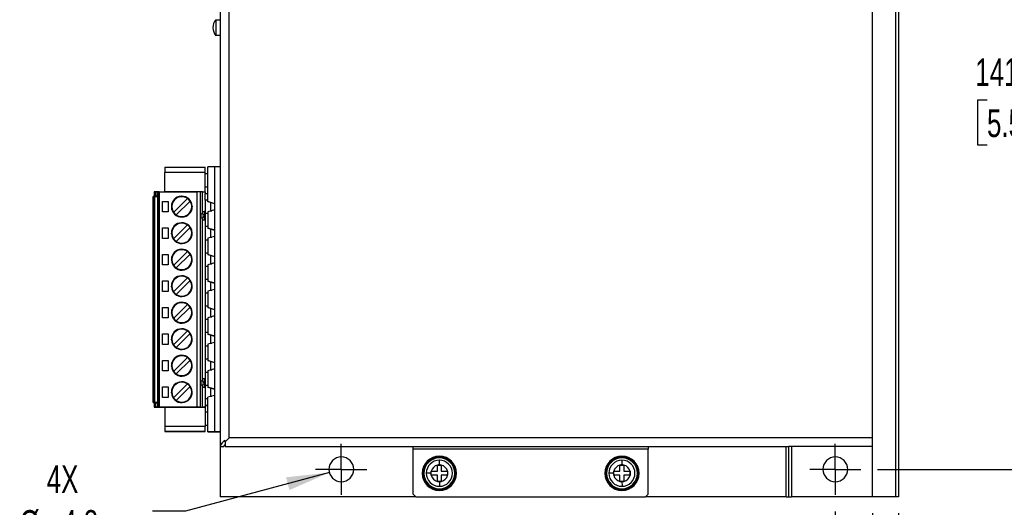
# Model space of a CAD drawing. Header units: millimetres. Extents: x 0 to 699, y 0 to 540.
# Tile 17 of 32: x 405 to 594, y 100 to 193. Entities that reach past the tile are written whole.
import ezdxf

# ---------------------------------------------------------------- set-up
doc = ezdxf.new("R2010")
doc.units = ezdxf.units.MM
doc.header["$LTSCALE"] = 2.5
doc.linetypes.add('CENTERX2', pattern=[20.32, 12.7, -2.54, 2.54, -2.54])
doc.layers.add('CENTER', color=40, linetype='CENTERX2')
doc.layers.add('DIMENSIONS', color=140, linetype='Continuous', lineweight=25)
doc.styles.add('SLDTEXTSTYLE0', font='TXT', dxfattribs={"width": 0.7})
doc.dimstyles.new('SLDDIMSTYLE1', dxfattribs={"dimtxt": 5.39502, "dimasz": 8.255, "dimexe": 0, "dimexo": 0.0625, "dimgap": 1.348755, "dimtad": 0, "dimtih": 1, "dimtoh": 1, "dimrnd": 1e-09, "dimzin": 4, "dimdsep": 46, "dimtxsty": 'SLDTEXTSTYLE0', "dimsah": 1, "dimcen": 0.09, "dimadec": 0, "dimazin": 1, "dimtfac": 1, "dimtmove": 0, "dimatfit": 0, "dimfxl": 0, "dimfrac": 2, "dimtolj": 1, "dimtzin": 12, "dimarcsym": 0})
doc.dimstyles.new('SLDDIMSTYLE3', dxfattribs={"dimtxt": 5.39502, "dimasz": 8.255, "dimexe": 0, "dimexo": 0.0625, "dimgap": 1.348755, "dimtad": 0, "dimtih": 1, "dimtoh": 1, "dimrnd": 1e-09, "dimzin": 12, "dimdsep": 46, "dimtxsty": 'SLDTEXTSTYLE0', "dimsah": 1, "dimcen": 0.09, "dimadec": 0, "dimazin": 3, "dimtfac": 1, "dimtmove": 0, "dimatfit": 0, "dimfxl": 0, "dimfrac": 2, "dimtolj": 1, "dimtzin": 12, "dimarcsym": 0})
doc.dimstyles.new('SLDDIMSTYLE4', dxfattribs={"dimtxt": 5.39502, "dimasz": 8.255, "dimexe": 0, "dimexo": 0.0625, "dimgap": 1.348755, "dimtad": 0, "dimtih": 1, "dimtoh": 1, "dimrnd": 1e-09, "dimzin": 12, "dimdsep": 46, "dimtxsty": 'SLDTEXTSTYLE0', "dimsah": 1, "dimcen": 0.09, "dimadec": 0, "dimazin": 3, "dimtfac": 1, "dimtofl": 0, "dimtmove": 0, "dimatfit": 3, "dimfxl": 0, "dimfrac": 2, "dimtolj": 1, "dimtzin": 12, "dimarcsym": 0})
doc.dimstyles.new('SLDDIMSTYLE5', dxfattribs={"dimtxt": 5.39502, "dimasz": 8.255, "dimexe": 0, "dimexo": 0.0625, "dimgap": 1.348755, "dimtad": 0, "dimtih": 1, "dimtoh": 1, "dimrnd": 1e-09, "dimzin": 12, "dimdsep": 46, "dimtxsty": 'SLDTEXTSTYLE0', "dimsah": 1, "dimcen": 0, "dimadec": 0, "dimazin": 3, "dimtfac": 1, "dimtofl": 0, "dimtmove": 0, "dimatfit": 3, "dimfxl": 0, "dimfrac": 2, "dimtolj": 1, "dimtzin": 12, "dimarcsym": 0})

# ---------------------------------------------------------------- blocks, each defined once
blk = doc.blocks.new('_D_9')
at = {"layer": 'DIMENSIONS'}
for p, q in [((561.37, 98.84), (561.37, 97.28)), ((573.47, 98.51), (573.47, 75.04)), ((561.37, 93.47), (561.37, 75.04)), ((521.43, 82.97), (519.62, 82.97)), ((519.62, 82.97), (519.62, 74.4)), ((537.46, 82.97), (539.27, 82.97)), ((539.27, 82.97), (539.27, 74.4)), ((561.37, 82.97), (544.77, 82.97)), ((573.47, 82.97), (589.34, 82.97)), ((519.62, 74.4), (521.43, 74.4)), ((539.27, 74.4), (537.46, 74.4))]:
    blk.add_line(p, q, dxfattribs=at)
for points in [[(561.37, 82.97), (553.11, 84.24), (553.11, 81.7)], [(573.47, 82.97), (581.72, 81.7), (581.72, 84.24)]]:
    blk.add_solid(points, dxfattribs=at)
at = {"layer": 'DIMENSIONS', "char_height": 5.292, "attachment_point": 1, "style": 'SLDTEXTSTYLE0'}
for s, insert in [('12.1', (521.43, 91)), ('0.48', (521.43, 81.22))]:
    blk.add_mtext(s, dxfattribs=dict(at, insert=insert))
blk = doc.blocks.new('_D_10')
at = {"layer": 'DIMENSIONS'}
for p, q in [((569.46, 248.43), (606.41, 248.43)), ((598.47, 248.43), (598.47, 187.47)), ((590.45, 177.68), (588.64, 177.68)), ((588.64, 177.68), (588.64, 169.11)), ((606.49, 177.68), (608.3, 177.68)), ((608.3, 177.68), (608.3, 169.11)), ((588.64, 169.11), (590.45, 169.11)), ((608.3, 169.11), (606.49, 169.11)), ((598.47, 106.93), (598.47, 167.9)), ((569.46, 106.93), (606.41, 106.93))]:
    blk.add_line(p, q, dxfattribs=at)
for points in [[(598.47, 248.43), (597.2, 240.18), (599.74, 240.18)], [(598.47, 106.93), (599.74, 115.19), (597.2, 115.19)]]:
    blk.add_solid(points, dxfattribs=at)
at = {"layer": 'DIMENSIONS', "char_height": 5.292, "attachment_point": 1, "style": 'SLDTEXTSTYLE0'}
for s, insert in [('141.5', (588.21, 185.71)), ('5.57', (590.45, 175.93))]:
    blk.add_mtext(s, dxfattribs=dict(at, insert=insert))
blk = doc.blocks.new('_D_11')
at = {"layer": 'DIMENSIONS'}
for p, q in [((464.38, 106.32), (436.78, 98.93)), ((436.78, 98.93), (430.47, 98.93)), ((406.85, 91.09), (405.04, 91.09)), ((405.04, 91.09), (405.04, 82.52)), ((422.88, 91.09), (424.69, 91.09)), ((424.69, 91.09), (424.69, 82.52)), ((405.04, 82.52), (406.85, 82.52)), ((424.69, 82.52), (422.88, 82.52))]:
    blk.add_line(p, q, dxfattribs=at)
blk.add_solid([(464.38, 106.32), (456.07, 105.41), (456.73, 102.96)], dxfattribs=at)
at = {"layer": 'DIMENSIONS', "char_height": 5.292, "attachment_point": 1, "style": 'SLDTEXTSTYLE0'}
for s, insert in [('4X', (410.21, 107.69)), ('%%c', (405.02, 99.12)), ('4.8', (413.17, 99.12)), ('0.19', (406.85, 89.34))]:
    blk.add_mtext(s, dxfattribs=dict(at, insert=insert))
blk = doc.blocks.new('_D_12')
at = {"layer": 'DIMENSIONS'}
for p, q in [((568.47, 98.51), (568.47, 87.44)), ((573.47, 98.51), (573.47, 87.44)), ((568.47, 95.38), (552.59, 95.38)), ((573.47, 95.38), (587.38, 95.38)), ((594.69, 95.38), (592.88, 95.38)), ((592.88, 95.38), (592.88, 86.8)), ((610.72, 95.38), (612.54, 95.38)), ((612.54, 95.38), (612.54, 86.8)), ((592.88, 86.8), (594.69, 86.8)), ((612.54, 86.8), (610.72, 86.8))]:
    blk.add_line(p, q, dxfattribs=at)
for points in [[(568.47, 95.38), (560.21, 96.65), (560.21, 94.11)], [(573.47, 95.38), (581.72, 94.11), (581.72, 96.65)]]:
    blk.add_solid(points, dxfattribs=at)
at = {"layer": 'DIMENSIONS', "char_height": 5.292, "attachment_point": 1, "style": 'SLDTEXTSTYLE0'}
for s, insert in [('5.0', (596.94, 103.41)), ('0.20', (594.69, 93.62))]:
    blk.add_mtext(s, dxfattribs=dict(at, insert=insert))
blk = doc.blocks.new('SW_CENTERMARKSYMBOL_2')
at = {"layer": 'CENTER', "color": 0}
for p, q in [((0, 2.54), (0, 4.915)), ((0, 0), (0, 2.54)), ((-2.54, 0), (-4.915, 0)), ((0, 0), (-2.54, 0)), ((0, 0), (0, -2.54)), ((0, 0), (2.54, 0)), ((2.54, 0), (4.915, 0)), ((0, -2.54), (0, -4.915))]:
    blk.add_line(p, q, dxfattribs=at)
blk = doc.blocks.new('SW_CENTERMARKSYMBOL_3')
at = {"layer": 'CENTER', "color": 0}
for p, q in [((0, 2.54), (0, 4.915)), ((0, 0), (0, 2.54)), ((-2.54, 0), (-4.915, 0)), ((0, 0), (-2.54, 0)), ((0, 0), (0, -2.54)), ((0, 0), (2.54, 0)), ((2.54, 0), (4.915, 0)), ((0, -2.54), (0, -4.915))]:
    blk.add_line(p, q, dxfattribs=at)

msp = doc.modelspace()

# ---------------------------------------------------------------- linework, layer by layer
for p, q in [((568.47, 101.685), (568.47, 253.685)), ((572.97, 101.685), (572.97, 253.685)), ((573.47, 253.685), (573.47, 101.685)), ((443.47, 244.072), (443.47, 111.298)), ((445.17, 112.985), (445.17, 242.385)), ((568.47, 112.985), (568.47, 242.385)), ((442.637, 193.13), (442.637, 190.082)), ((442.637, 193.13), (443.47, 193.13)), ((443.47, 190.082), (442.637, 190.082)), ((443.47, 190.082), (443.47, 164.902)), ((432.862, 164.832), (440.562, 164.832)), ((432.862, 164.832), (432.862, 164.832)), ((432.862, 164.832), (432.862, 163.832)), ((440.562, 163.832), (440.562, 164.832)), ((440.562, 164.832), (440.562, 164.832)), ((441.07, 158.257), (441.07, 164.902)), ((442.444, 164.902), (441.07, 164.902)), ((442.444, 114.102), (442.444, 164.902)), ((443.47, 164.902), (442.444, 164.902)), ((432.862, 160.162), (432.862, 163.832)), ((440.562, 163.832), (432.862, 163.832)), ((440.562, 160.132), (440.562, 163.832)), ((441.07, 163.612), (440.562, 163.612)), ((440.562, 161.112), (441.07, 161.112)), ((430.592, 119.772), (430.592, 159.232)), ((430.592, 159.232), (430.592, 159.232)), ((430.792, 159.232), (430.592, 159.232)), ((430.792, 159.232), (430.792, 119.772)), ((430.857, 159.232), (430.792, 159.232)), ((430.822, 160.132), (430.822, 159.332)), ((431.022, 160.132), (430.822, 160.132)), ((431.522, 159.332), (430.822, 159.332)), ((430.822, 159.332), (430.822, 159.332)), ((430.822, 159.332), (431.019, 159.332)), ((430.857, 159.232), (430.857, 119.772)), ((430.857, 159.232), (431.522, 159.232)), ((431.019, 159.332), (431.022, 159.332)), ((431.022, 160.132), (431.022, 159.332)), ((431.092, 160.132), (431.022, 160.132)), ((431.022, 159.332), (431.092, 159.332)), ((431.092, 160.132), (431.092, 159.332)), ((431.522, 160.132), (431.092, 160.132)), ((431.092, 159.332), (431.522, 159.332)), ((431.295, 159.332), (431.292, 159.332)), ((431.292, 159.332), (431.292, 159.332)), ((431.292, 159.232), (431.292, 159.332)), ((431.522, 159.332), (431.295, 159.332)), ((431.295, 159.232), (431.295, 159.332)), ((431.522, 118.872), (431.522, 160.132)), ((431.546, 160.132), (431.522, 160.132)), ((431.546, 160.132), (431.546, 118.872)), ((431.546, 160.132), (431.546, 160.132)), ((431.746, 160.132), (431.546, 160.132)), ((431.746, 160.132), (439.069, 160.132)), ((431.746, 160.132), (431.746, 118.872)), ((432.297, 160.132), (432.297, 160.162)), ((432.297, 160.162), (432.297, 160.162)), ((432.297, 160.162), (432.797, 160.162)), ((432.797, 160.132), (432.797, 160.162)), ((438.782, 160.162), (432.797, 160.162)), ((437.173, 158.857), (434.517, 156.201)), ((436.19, 160.162), (436.193, 160.162)), ((438.785, 160.162), (438.782, 160.162)), ((438.782, 160.132), (438.782, 160.162)), ((439.282, 160.162), (438.785, 160.162)), ((439.069, 118.872), (439.069, 160.132)), ((439.669, 160.132), (439.069, 160.132)), ((439.282, 160.132), (439.282, 160.162)), ((439.669, 160.132), (439.669, 160.132)), ((439.669, 118.872), (439.669, 160.132)), ((439.692, 160.132), (439.669, 160.132)), ((439.692, 159.247), (439.692, 160.132)), ((440.062, 160.132), (439.692, 160.132)), ((439.692, 119.757), (439.692, 159.247)), ((440.062, 155.898), (440.062, 160.132)), ((440.062, 160.132), (440.562, 160.132)), ((440.562, 160.132), (440.562, 159.822)), ((440.562, 158.537), (440.562, 159.822)), ((440.562, 159.822), (441.07, 159.822)), ((432.392, 158.282), (433.492, 158.282)), ((432.392, 156.282), (432.392, 158.282)), ((433.492, 158.282), (433.492, 156.282)), ((434.182, 157.282), (434.182, 157.282)), ((435.012, 155.706), (437.668, 158.362)), ((438.003, 157.282), (438.003, 157.282)), ((438.09, 157.374), (438.092, 157.282)), ((438.092, 157.282), (438.09, 157.374)), ((440.562, 158.537), (440.562, 156.342)), ((441.07, 158.537), (440.562, 158.537)), ((441.07, 158.257), (442.37, 157.887)), ((442.233, 157.926), (441.07, 158.257)), ((441.07, 158.257), (441.07, 158.257)), ((442.37, 156.677), (441.07, 156.307)), ((441.682, 156.481), (441.682, 158.083)), ((441.79, 158.052), (441.682, 158.052)), ((442.37, 157.887), (442.233, 157.926)), ((442.37, 157.887), (442.37, 156.677)), ((442.37, 157.887), (442.37, 157.887)), ((433.492, 156.282), (432.392, 156.282)), ((434.517, 156.201), (434.517, 156.201)), ((435.012, 155.706), (435.012, 155.706)), ((440.062, 156.342), (440.362, 156.342)), ((440.062, 123.868), (440.062, 155.136)), ((440.362, 156.342), (440.362, 154.742)), ((440.562, 156.342), (440.362, 156.342)), ((440.562, 156.342), (440.562, 154.742)), ((440.562, 156.027), (441.07, 156.027)), ((441.07, 156.307), (441.07, 153.177)), ((441.682, 156.522), (441.825, 156.522)), ((432.392, 153.202), (433.492, 153.202)), ((432.392, 151.202), (432.392, 153.202)), ((433.492, 153.202), (433.492, 151.202)), ((437.173, 153.777), (434.517, 151.121)), ((435.012, 150.626), (437.668, 153.282)), ((440.062, 154.742), (440.362, 154.742)), ((440.062, 154.742), (440.562, 154.742)), ((440.362, 154.742), (440.562, 154.742)), ((440.562, 154.742), (440.562, 154.742)), ((440.562, 154.742), (440.562, 153.457)), ((440.562, 153.457), (440.562, 150.947)), ((441.07, 153.457), (440.562, 153.457)), ((441.07, 153.177), (442.37, 152.807)), ((442.233, 152.846), (441.07, 153.177)), ((441.07, 153.177), (441.07, 153.177)), ((441.682, 151.401), (441.682, 153.003)), ((441.79, 152.972), (441.682, 152.972)), ((433.492, 151.202), (432.392, 151.202)), ((434.094, 152.11), (434.092, 152.202)), ((434.182, 152.202), (434.182, 152.202)), ((434.517, 151.121), (434.517, 151.121)), ((438.003, 152.202), (438.003, 152.202)), ((438.092, 152.202), (438.09, 152.294)), ((442.37, 151.597), (441.07, 151.227)), ((441.07, 151.227), (441.07, 148.097)), ((441.682, 151.442), (441.825, 151.442)), ((442.37, 152.807), (442.233, 152.846)), ((442.37, 152.807), (442.37, 151.597)), ((442.37, 152.807), (442.37, 152.807)), ((435.012, 150.626), (435.012, 150.626)), ((440.562, 150.947), (440.562, 148.377)), ((440.562, 150.947), (441.07, 150.947)), ((432.392, 148.122), (433.492, 148.122)), ((432.392, 146.122), (432.392, 148.122)), ((433.492, 148.122), (433.492, 146.122)), ((437.173, 148.697), (434.517, 146.041)), ((435.012, 145.546), (437.668, 148.202)), ((440.562, 148.377), (440.562, 145.867)), ((441.07, 148.377), (440.562, 148.377)), ((441.07, 148.097), (442.37, 147.727)), ((442.233, 147.766), (441.07, 148.097)), ((441.07, 148.097), (441.07, 148.097)), ((441.682, 146.321), (441.682, 147.923)), ((441.79, 147.892), (441.682, 147.892)), ((442.37, 147.727), (442.233, 147.766)), ((442.37, 147.727), (442.37, 146.517)), ((442.37, 147.727), (442.37, 147.727)), ((433.492, 146.122), (432.392, 146.122)), ((434.094, 147.03), (434.092, 147.122)), ((434.182, 147.122), (434.182, 147.122)), ((434.517, 146.041), (434.517, 146.041)), ((435.012, 145.546), (435.012, 145.546)), ((438.003, 147.122), (438.003, 147.122)), ((438.092, 147.122), (438.09, 147.214)), ((440.562, 145.867), (440.562, 143.297)), ((440.562, 145.867), (441.07, 145.867)), ((442.37, 146.517), (441.07, 146.147)), ((441.07, 146.147), (441.07, 143.017)), ((441.682, 146.362), (441.825, 146.362)), ((437.173, 143.617), (434.517, 140.961)), ((432.392, 143.042), (433.492, 143.042)), ((432.392, 141.042), (432.392, 143.042)), ((433.492, 143.042), (433.492, 141.042)), ((434.094, 141.95), (434.092, 142.042)), ((434.182, 142.042), (434.182, 142.042)), ((435.012, 140.466), (437.668, 143.122)), ((438.003, 142.042), (438.003, 142.042)), ((438.092, 142.042), (438.09, 142.134)), ((440.562, 143.297), (440.562, 140.787)), ((441.07, 143.297), (440.562, 143.297)), ((441.07, 143.017), (442.37, 142.647)), ((442.233, 142.686), (441.07, 143.017)), ((441.07, 143.017), (441.07, 143.017)), ((441.682, 141.241), (441.682, 142.843)), ((441.79, 142.812), (441.682, 142.812)), ((442.37, 142.647), (442.233, 142.686)), ((442.37, 142.647), (442.37, 141.437)), ((442.37, 142.647), (442.37, 142.647)), ((433.492, 141.042), (432.392, 141.042)), ((434.517, 140.961), (434.517, 140.961)), ((435.012, 140.466), (435.012, 140.466)), ((440.562, 140.787), (440.562, 138.217)), ((440.562, 140.787), (441.07, 140.787)), ((442.37, 141.437), (441.07, 141.067)), ((441.07, 141.067), (441.07, 137.937)), ((441.682, 141.282), (441.825, 141.282)), ((432.392, 137.962), (433.492, 137.962)), ((432.392, 135.962), (432.392, 137.962)), ((433.492, 137.962), (433.492, 135.962)), ((437.173, 138.537), (434.517, 135.881)), ((435.012, 135.386), (437.668, 138.042)), ((440.562, 138.217), (440.562, 135.707)), ((441.07, 138.217), (440.562, 138.217)), ((441.07, 137.937), (442.37, 137.567)), ((442.233, 137.606), (441.07, 137.937)), ((441.07, 137.937), (441.07, 137.937)), ((433.492, 135.962), (432.392, 135.962)), ((434.094, 136.87), (434.092, 136.962)), ((434.182, 136.962), (434.182, 136.962)), ((438.003, 136.962), (438.003, 136.962)), ((438.092, 136.962), (438.09, 137.054)), ((442.37, 136.357), (441.07, 135.987)), ((441.07, 135.987), (441.07, 132.857)), ((441.682, 136.161), (441.682, 137.763)), ((441.79, 137.732), (441.682, 137.732)), ((441.682, 136.202), (441.825, 136.202)), ((442.37, 137.567), (442.233, 137.606)), ((442.37, 137.567), (442.37, 136.357)), ((442.37, 137.567), (442.37, 137.567)), ((434.517, 135.881), (434.517, 135.881)), ((435.012, 135.386), (435.012, 135.386)), ((440.562, 135.707), (440.562, 133.137)), ((440.562, 135.707), (441.07, 135.707)), ((432.392, 132.882), (433.492, 132.882)), ((432.392, 130.882), (432.392, 132.882)), ((433.492, 132.882), (433.492, 130.882)), ((437.173, 133.457), (434.517, 130.801)), ((435.012, 130.306), (437.668, 132.962)), ((440.562, 133.137), (440.562, 130.627)), ((441.07, 133.137), (440.562, 133.137)), ((441.07, 132.857), (442.37, 132.487)), ((442.233, 132.526), (441.07, 132.857)), ((441.07, 132.857), (441.07, 132.857)), ((441.682, 131.081), (441.682, 132.683)), ((441.79, 132.652), (441.682, 132.652)), ((442.37, 132.487), (442.233, 132.526)), ((442.37, 132.487), (442.37, 131.277)), ((442.37, 132.487), (442.37, 132.487)), ((433.492, 130.882), (432.392, 130.882)), ((434.094, 131.79), (434.092, 131.882)), ((434.182, 131.882), (434.182, 131.882)), ((434.517, 130.801), (434.517, 130.801)), ((435.012, 130.306), (435.012, 130.306)), ((438.003, 131.882), (438.003, 131.882)), ((438.092, 131.882), (438.09, 131.974)), ((440.562, 130.627), (440.562, 128.057)), ((440.562, 130.627), (441.07, 130.627)), ((442.37, 131.277), (441.07, 130.907)), ((441.07, 130.907), (441.07, 127.777)), ((441.682, 131.122), (441.825, 131.122)), ((437.173, 128.377), (434.517, 125.721)), ((432.392, 127.802), (433.492, 127.802)), ((432.392, 125.802), (432.392, 127.802)), ((433.492, 127.802), (433.492, 125.802)), ((434.094, 126.71), (434.092, 126.802)), ((434.182, 126.802), (434.182, 126.802)), ((435.012, 125.226), (437.668, 127.882)), ((438.003, 126.802), (438.003, 126.802)), ((438.092, 126.802), (438.09, 126.894)), ((440.562, 128.057), (440.562, 125.547)), ((441.07, 128.057), (440.562, 128.057)), ((441.07, 127.777), (442.37, 127.407)), ((442.233, 127.446), (441.07, 127.777)), ((441.07, 127.777), (441.07, 127.777)), ((441.682, 126.001), (441.682, 127.603)), ((441.79, 127.572), (441.682, 127.572)), ((442.37, 127.407), (442.233, 127.446)), ((442.37, 127.407), (442.37, 126.197)), ((442.37, 127.407), (442.37, 127.407)), ((433.492, 125.802), (432.392, 125.802)), ((434.517, 125.721), (434.517, 125.721)), ((435.012, 125.226), (435.012, 125.226)), ((440.562, 125.547), (440.562, 124.312)), ((440.562, 125.547), (441.07, 125.547)), ((442.37, 126.197), (441.07, 125.827)), ((441.07, 125.827), (441.07, 122.697)), ((441.682, 126.042), (441.825, 126.042)), ((432.392, 122.722), (433.492, 122.722)), ((432.392, 120.722), (432.392, 122.722)), ((433.492, 122.722), (433.492, 120.722)), ((437.173, 123.297), (434.517, 120.641)), ((435.012, 120.146), (437.668, 122.802)), ((440.362, 124.312), (440.062, 124.312)), ((440.062, 118.872), (440.062, 123.106)), ((440.062, 122.712), (440.362, 122.712)), ((440.062, 122.712), (440.562, 122.712)), ((440.362, 124.312), (440.362, 122.712)), ((440.562, 124.312), (440.362, 124.312)), ((440.362, 122.712), (440.562, 122.712)), ((440.562, 124.312), (440.562, 122.712)), ((441.07, 122.977), (440.562, 122.977)), ((440.562, 122.712), (440.562, 122.712)), ((440.562, 122.712), (440.562, 120.467)), ((441.07, 122.697), (442.37, 122.327)), ((442.233, 122.366), (441.07, 122.697)), ((441.07, 122.697), (441.07, 122.697)), ((434.094, 121.63), (434.092, 121.722)), ((434.182, 121.722), (434.182, 121.722)), ((438.003, 121.722), (438.003, 121.722)), ((438.092, 121.722), (438.09, 121.814)), ((442.37, 121.117), (441.07, 120.747)), ((441.682, 120.921), (441.682, 122.523)), ((441.79, 122.492), (441.682, 122.492)), ((441.682, 120.962), (441.825, 120.962)), ((442.37, 122.327), (442.233, 122.366)), ((442.37, 122.327), (442.37, 121.117)), ((442.37, 122.327), (442.37, 122.327)), ((431.292, 119.772), (430.592, 119.772)), ((430.592, 119.772), (430.592, 119.772)), ((430.592, 119.772), (430.792, 119.772)), ((430.792, 119.772), (430.857, 119.772)), ((430.822, 119.672), (430.822, 118.872)), ((430.822, 119.672), (431.022, 119.672)), ((430.822, 119.672), (430.822, 119.672)), ((431.522, 119.772), (430.857, 119.772)), ((431.022, 118.872), (431.022, 119.672)), ((431.022, 119.672), (431.092, 119.672)), ((431.092, 118.872), (431.092, 119.672)), ((431.092, 119.672), (431.522, 119.672)), ((431.292, 119.772), (431.295, 119.772)), ((431.292, 119.772), (431.292, 119.772)), ((431.292, 119.772), (431.292, 119.672)), ((431.295, 119.672), (431.295, 119.772)), ((431.522, 119.772), (431.295, 119.772)), ((433.492, 120.722), (432.392, 120.722)), ((434.517, 120.641), (434.517, 120.641)), ((435.012, 120.146), (435.012, 120.146)), ((439.692, 118.872), (439.692, 119.757)), ((440.562, 120.467), (440.562, 119.182)), ((441.07, 120.467), (440.562, 120.467)), ((440.562, 119.182), (440.562, 118.872)), ((441.07, 119.182), (440.562, 119.182)), ((440.562, 119.182), (441.07, 119.182)), ((441.07, 114.102), (441.07, 120.747)), ((430.822, 118.872), (431.319, 118.872)), ((430.822, 118.872), (431.022, 118.872)), ((430.822, 118.872), (432.862, 118.872)), ((430.822, 118.872), (430.822, 118.872)), ((430.822, 118.842), (430.822, 118.872)), ((431.319, 118.842), (430.822, 118.842)), ((430.822, 118.842), (431.322, 118.842)), ((430.822, 118.842), (430.822, 118.842)), ((430.822, 118.842), (430.822, 118.842)), ((431.092, 118.872), (431.022, 118.872)), ((431.908, 118.872), (431.092, 118.872)), ((431.319, 118.872), (431.322, 118.872)), ((431.319, 118.842), (431.322, 118.842)), ((431.322, 118.872), (439.162, 118.872)), ((431.322, 118.872), (431.322, 118.842)), ((431.322, 118.842), (432.522, 118.842)), ((432.522, 118.842), (431.322, 118.842)), ((431.908, 118.872), (431.522, 118.872)), ((431.522, 118.872), (431.546, 118.872)), ((431.546, 118.872), (431.746, 118.872)), ((431.546, 118.872), (431.546, 118.872)), ((439.069, 118.872), (431.746, 118.872)), ((432.522, 118.872), (433.022, 118.872)), ((432.522, 118.872), (432.522, 118.872)), ((432.522, 118.872), (432.522, 118.842)), ((433.019, 118.842), (432.522, 118.842)), ((432.522, 118.842), (432.522, 118.842)), ((432.522, 118.842), (433.019, 118.842)), ((432.862, 118.872), (440.562, 118.872)), ((432.862, 118.872), (432.862, 118.872)), ((432.862, 118.842), (432.862, 115.172)), ((433.022, 118.842), (433.019, 118.842)), ((433.019, 118.842), (433.022, 118.842)), ((433.022, 118.872), (438.622, 118.872)), ((433.022, 118.872), (433.022, 118.842)), ((438.622, 118.842), (433.022, 118.842)), ((433.022, 118.842), (438.622, 118.842)), ((438.622, 118.872), (439.122, 118.872)), ((438.622, 118.872), (438.622, 118.842)), ((438.622, 118.842), (439.122, 118.842)), ((438.622, 118.842), (439.122, 118.842)), ((439.069, 118.872), (439.669, 118.872)), ((439.122, 118.872), (439.122, 118.872)), ((439.122, 118.872), (439.122, 118.842)), ((439.122, 118.842), (439.122, 118.842)), ((439.122, 118.842), (439.122, 118.842)), ((439.122, 118.842), (439.122, 118.842)), ((439.122, 118.842), (439.162, 118.842)), ((439.162, 118.842), (439.122, 118.842)), ((439.162, 118.872), (439.662, 118.872)), ((439.162, 118.872), (439.162, 118.842)), ((439.162, 118.842), (439.662, 118.842)), ((439.165, 118.842), (439.162, 118.842)), ((439.662, 118.842), (439.165, 118.842)), ((439.662, 118.872), (439.662, 118.872)), ((439.662, 118.872), (439.662, 118.872)), ((439.662, 118.872), (439.662, 118.842)), ((439.662, 118.842), (439.662, 118.842)), ((439.662, 118.842), (439.662, 118.842)), ((439.669, 118.872), (439.669, 118.872)), ((439.669, 118.872), (439.692, 118.872)), ((439.692, 118.872), (439.692, 118.872)), ((439.692, 118.872), (440.062, 118.872)), ((440.062, 118.872), (440.062, 118.872)), ((440.562, 118.872), (440.062, 118.872)), ((440.562, 118.872), (440.562, 115.172)), ((441.07, 117.892), (440.562, 117.892)), ((440.562, 115.172), (432.862, 115.172)), ((432.862, 115.172), (432.862, 114.172)), ((440.562, 115.392), (441.07, 115.392)), ((440.562, 114.172), (440.562, 115.172)), ((432.862, 114.172), (440.562, 114.172)), ((432.862, 114.172), (432.862, 114.172)), ((440.562, 114.172), (432.862, 114.172)), ((440.562, 114.172), (440.562, 114.172)), ((441.07, 114.102), (442.444, 114.102)), ((443.47, 114.102), (441.07, 114.102)), ((441.07, 114.102), (441.07, 114.102)), ((442.444, 114.102), (443.47, 114.102)), ((443.47, 114.102), (443.47, 101.685)), ((445.17, 112.985), (444.42, 112.235)), ((444.42, 112.235), (444.42, 112.49)), ((444.42, 112.235), (444.42, 111.285)), ((568.47, 112.985), (445.17, 112.985)), ((568.47, 111.285), (568.47, 112.985)), ((443.47, 111.285), (443.47, 111.298)), ((443.47, 111.285), (444.169, 111.285)), ((444.42, 111.285), (552.47, 111.285)), ((480.47, 110.785), (480.47, 111.285)), ((525.47, 110.785), (480.47, 110.785)), ((480.47, 102.185), (480.47, 110.785)), ((525.47, 111.285), (525.47, 110.785)), ((525.47, 102.185), (525.47, 110.785)), ((551.97, 101.685), (551.97, 111.285)), ((568.47, 111.336), (552.47, 111.336)), ((552.47, 101.685), (552.47, 111.273)), ((552.97, 111.336), (552.97, 101.685)), ((485.094, 107.747), (485.1, 107.747)), ((485.094, 107.746), (485.094, 107.747)), ((485.094, 106.56), (485.094, 107.746)), ((485.1, 107.747), (485.839, 107.747)), ((485.456, 108.685), (485.461, 107.79)), ((485.839, 107.747), (485.845, 107.747)), ((485.845, 107.747), (485.845, 107.746)), ((485.845, 107.746), (485.845, 106.56)), ((520.094, 107.747), (520.1, 107.747)), ((520.094, 107.746), (520.094, 107.747)), ((520.094, 106.56), (520.094, 107.746)), ((520.1, 107.747), (520.839, 107.747)), ((520.456, 108.685), (520.461, 107.79)), ((520.839, 107.747), (520.845, 107.747)), ((520.845, 107.747), (520.845, 107.746)), ((520.845, 107.746), (520.845, 106.56)), ((482.354, 106.185), (482.195, 106.185)), ((482.354, 106.185), (482.512, 106.185)), ((483.864, 106.185), (482.97, 106.185)), ((483.864, 106.185), (483.907, 106.554)), ((483.907, 105.815), (483.864, 106.185)), ((483.907, 106.554), (483.907, 106.56)), ((483.907, 106.56), (483.909, 106.56)), ((483.907, 105.815), (483.907, 106.554)), ((483.907, 105.812), (483.907, 105.815)), ((483.907, 105.81), (483.907, 105.812)), ((483.909, 105.81), (483.907, 105.81)), ((483.909, 106.56), (485.094, 106.56)), ((485.094, 105.81), (483.909, 105.81)), ((485.094, 104.624), (485.094, 105.81)), ((485.845, 106.56), (487.031, 106.56)), ((485.845, 105.81), (485.845, 104.624)), ((487.031, 105.81), (485.845, 105.81)), ((487.031, 106.56), (487.032, 106.56)), ((487.032, 105.81), (487.031, 105.81)), ((487.032, 106.56), (487.032, 106.554)), ((487.032, 106.554), (487.032, 105.815)), ((487.032, 105.815), (487.032, 105.81)), ((488.427, 106.185), (488.586, 106.185)), ((488.745, 106.185), (488.586, 106.185)), ((517.354, 106.185), (517.195, 106.185)), ((517.354, 106.185), (517.512, 106.185)), ((518.864, 106.185), (517.97, 106.185)), ((518.864, 106.185), (518.907, 106.554)), ((518.907, 105.815), (518.864, 106.185)), ((518.907, 106.554), (518.907, 106.56)), ((518.907, 106.56), (518.909, 106.56)), ((518.907, 105.815), (518.907, 106.554)), ((518.907, 105.812), (518.907, 105.815)), ((518.907, 105.81), (518.907, 105.812)), ((518.909, 105.81), (518.907, 105.81)), ((518.909, 106.56), (520.094, 106.56)), ((520.094, 105.81), (518.909, 105.81)), ((520.094, 104.624), (520.094, 105.81)), ((520.845, 106.56), (522.031, 106.56)), ((520.845, 105.81), (520.845, 104.624)), ((522.031, 105.81), (520.845, 105.81)), ((522.031, 106.56), (522.032, 106.56)), ((522.032, 105.81), (522.031, 105.81)), ((522.032, 106.56), (522.032, 106.554)), ((522.032, 106.554), (522.032, 105.815)), ((522.032, 105.815), (522.032, 105.81)), ((523.427, 106.185), (523.586, 106.185)), ((523.745, 106.185), (523.586, 106.185)), ((485.094, 104.622), (485.094, 104.624)), ((485.097, 104.622), (485.094, 104.622)), ((485.1, 104.622), (485.097, 104.622)), ((485.839, 104.622), (485.1, 104.622)), ((485.478, 104.579), (485.483, 103.685)), ((485.845, 104.622), (485.839, 104.622)), ((485.845, 104.624), (485.845, 104.622)), ((520.094, 104.622), (520.094, 104.624)), ((520.097, 104.622), (520.094, 104.622)), ((520.1, 104.622), (520.097, 104.622)), ((520.839, 104.622), (520.1, 104.622)), ((520.478, 104.579), (520.483, 103.685)), ((520.845, 104.622), (520.839, 104.622)), ((520.845, 104.624), (520.845, 104.622)), ((480.97, 101.685), (480.47, 102.185)), ((525.47, 102.185), (524.97, 101.685)), ((480.97, 101.685), (443.47, 101.685)), ((480.97, 101.685), (524.97, 101.685)), ((551.97, 101.685), (524.97, 101.685)), ((551.97, 101.685), (552.47, 101.685)), ((552.47, 101.685), (552.97, 101.685)), ((568.47, 101.685), (552.97, 101.685)), ((572.97, 101.685), (568.47, 101.685)), ((573.47, 101.685), (572.97, 101.685))]:
    msp.add_line(p, q)
at = {"flags": 128}
for points in [[(439.799, 155.517), (439.808, 155.686), (439.82, 155.768), (439.837, 155.841), (439.858, 155.9), (439.882, 155.943), (439.93, 155.975), (439.947, 155.964)], [(439.947, 155.07), (439.93, 155.059), (439.882, 155.091), (439.858, 155.134), (439.837, 155.193), (439.82, 155.265), (439.808, 155.348), (439.799, 155.517)], [(439.799, 123.487), (439.808, 123.656), (439.82, 123.738), (439.837, 123.811), (439.858, 123.87), (439.882, 123.913), (439.93, 123.945), (439.947, 123.934)], [(439.947, 123.04), (439.93, 123.029), (439.882, 123.061), (439.858, 123.104), (439.837, 123.163), (439.82, 123.235), (439.808, 123.318), (439.799, 123.487)], [(444.17, 111.285), (444.233, 111.51), (444.42, 111.717)]]:
    msp.add_lwpolyline(points, dxfattribs=at)
for centre, radius, start, end in [((444.333, 191.606), 2.28, 138.05302, 222.45035), ((436.092, 157.282), 2, 2.649, 182.649), ((436.092, 157.282), 2, 2.649, 180.00003), ((436.092, 157.282), 1.91, 55.55697, 214.44303), ((436.092, 157.282), 1.91, 34.44303, 55.55697), ((436.092, 157.282), 2, 182.649, 0), ((436.092, 157.282), 1.91, 180.00003, 0), ((436.092, 157.282), 1.91, 235.55697, 34.44303), ((436.092, 157.282), 1.91, 214.44303, 235.55697), ((439.738, 155.517), 0.5, 295.04239, 65.02586), ((436.092, 152.202), 2, 2.649, 180), ((436.092, 152.202), 1.91, 55.55697, 214.44303), ((436.092, 152.202), 1.91, 235.55697, 34.44303), ((436.092, 152.202), 2, 2.649, 58.87464), ((436.092, 152.202), 1.91, 34.44303, 55.55697), ((436.092, 152.202), 2, 182.649, 2.649), ((436.092, 152.202), 1.91, 180.00003, 0), ((436.092, 152.202), 1.91, 214.44303, 235.55697), ((436.092, 147.122), 2, 2.649, 180), ((436.092, 147.122), 2, 2.649, 180), ((436.092, 147.122), 1.91, 55.55697, 214.44303), ((436.092, 147.122), 1.91, 235.55697, 34.44303), ((436.092, 147.122), 1.91, 34.44303, 55.55697), ((436.092, 147.122), 2, 182.649, 2.649), ((436.092, 147.122), 1.91, 180.00003, 0), ((436.092, 147.122), 1.91, 214.44303, 235.55697), ((436.092, 142.042), 2, 2.649, 180), ((436.092, 142.042), 2, 2.649, 180), ((436.092, 142.042), 1.91, 55.55697, 214.44303), ((436.092, 142.042), 1.91, 34.44303, 55.55697), ((436.092, 142.042), 2, 182.649, 2.649), ((436.092, 142.042), 1.91, 180.00003, 0), ((436.092, 142.042), 1.91, 235.55697, 34.44303), ((436.092, 142.042), 1.91, 214.44303, 235.55697), ((436.092, 136.962), 2, 2.649, 180), ((436.092, 136.962), 2, 2.649, 180), ((436.092, 136.962), 1.91, 55.55697, 214.44303), ((436.092, 136.962), 1.91, 235.55697, 34.44303), ((436.092, 136.962), 1.91, 34.44303, 55.55697), ((436.092, 136.962), 2, 182.649, 2.649), ((436.092, 136.962), 1.91, 180.00003, 0), ((436.092, 136.962), 1.91, 214.44303, 235.55697), ((436.092, 131.882), 2, 2.649, 180), ((436.092, 131.882), 2, 2.649, 180), ((436.092, 131.882), 1.91, 55.55697, 214.44303), ((436.092, 131.882), 1.91, 235.55697, 34.44303), ((436.092, 131.882), 1.91, 34.44303, 55.55697), ((436.092, 131.882), 2, 182.649, 2.649), ((436.092, 131.882), 1.91, 180.00003, 0), ((436.092, 131.882), 1.91, 214.44303, 235.55697), ((436.092, 126.802), 2, 2.649, 180), ((436.092, 126.802), 2, 2.649, 180), ((436.092, 126.802), 1.91, 55.55697, 214.44303), ((436.092, 126.802), 1.91, 34.44303, 55.55697), ((436.092, 126.802), 2, 182.649, 2.649), ((436.092, 126.802), 1.91, 180.00003, 0), ((436.092, 126.802), 1.91, 235.55697, 34.44303), ((436.092, 126.802), 1.91, 214.44303, 235.55697), ((436.092, 121.722), 2, 2.649, 180), ((436.092, 121.722), 2, 2.649, 180), ((436.092, 121.722), 1.91, 55.55697, 214.44303), ((436.092, 121.722), 1.91, 235.55697, 34.44303), ((436.092, 121.722), 1.91, 34.44303, 55.55697), ((439.738, 123.487), 0.5, 295.04239, 65.02586), ((436.092, 121.722), 2, 182.649, 2.649), ((436.092, 121.722), 1.91, 180.00003, 0), ((436.092, 121.722), 1.91, 214.44303, 235.55697), ((445.232, 110.869), 1.814, 116.60245, 166.30137), ((466.67, 106.935), 2.375, 0, 180), ((485.47, 106.185), 3.275, 0, 180), ((485.47, 106.185), 3.116, 0, 180), ((485.47, 106.185), 2.957, 0, 180), ((485.47, 106.185), 2.5, 90.31155, 180), ((485.47, 106.185), 1.606, 103.52054, 166.47946), ((485.47, 106.185), 1.606, 90.31155, 103.30293), ((485.47, 106.185), 2.5, 90, 90.31155), ((485.47, 106.185), 1.606, 76.69707, 90.31155), ((485.47, 106.185), 2.5, 270.31155, 90), ((485.47, 106.185), 1.606, 13.52054, 76.47946), ((520.47, 106.185), 3.275, 0, 180), ((520.47, 106.185), 3.116, 0, 180), ((520.47, 106.185), 2.957, 0, 180), ((520.47, 106.185), 2.5, 90.31155, 180), ((520.47, 106.185), 1.606, 103.52054, 166.47946), ((520.47, 106.185), 1.606, 90.31155, 103.30293), ((520.47, 106.185), 2.5, 90, 90.31155), ((520.47, 106.185), 1.606, 76.69707, 90.31155), ((520.47, 106.185), 2.5, 270.31155, 90), ((520.47, 106.185), 1.606, 13.52054, 76.47946), ((561.37, 106.935), 2.375, 0, 180), ((466.67, 106.935), 2.375, 180, 0), ((485.47, 106.185), 3.275, 180, 0), ((485.47, 106.185), 3.116, 180, 0), ((485.47, 106.185), 2.957, 180, 0), ((485.47, 106.185), 2.5, 180, 270), ((485.47, 106.185), 1.606, 193.52054, 256.47946), ((485.47, 106.185), 1.606, 283.52054, 346.47946), ((485.47, 106.185), 1.606, 346.69707, 13.30293), ((520.47, 106.185), 3.275, 180, 0), ((520.47, 106.185), 3.116, 180, 0), ((520.47, 106.185), 2.957, 180, 0), ((520.47, 106.185), 2.5, 180, 270), ((520.47, 106.185), 1.606, 193.52054, 256.47946), ((520.47, 106.185), 1.606, 283.52054, 346.47946), ((520.47, 106.185), 1.606, 346.69707, 13.30293), ((561.37, 106.935), 2.375, 180, 0), ((485.47, 106.185), 1.606, 256.69707, 270.31155), ((485.47, 106.185), 1.606, 270.31155, 283.30293), ((520.47, 106.185), 1.606, 256.69707, 270.31155), ((520.47, 106.185), 1.606, 270.31155, 283.30293), ((485.47, 106.185), 2.5, 270, 270.31155), ((520.47, 106.185), 2.5, 270, 270.31155)]:
    msp.add_arc(centre, radius, start, end)

# ---------------------------------------------------------------- block references
at = {"layer": 'CENTER'}
for name, p in [('SW_CENTERMARKSYMBOL_3', (466.67, 106.935)), ('SW_CENTERMARKSYMBOL_2', (561.37, 106.935))]:
    msp.add_blockref(name, p, dxfattribs=at)

# ---------------------------------------------------------------- dimensions: what is measured, and where the dimension line sits
at = {"layer": 'DIMENSIONS'}
for base, p1, p2, angle, dimstyle, picture, middle in [((598.47, 248.435), (566.285, 106.935), (566.285, 248.435), 90, 'SLDDIMSTYLE4', '_D_10', (598.47, 177.685)), ((573.47, 82.975), (561.37, 102.02), (573.47, 101.685), 0, 'SLDDIMSTYLE3', '_D_9', (529.445, 82.975)), ((573.47, 95.378), (568.47, 101.685), (573.47, 101.685), 0, 'SLDDIMSTYLE1', '_D_12', (602.708, 95.378))]:
    dim = msp.add_linear_dim(base=base, p1=p1, p2=p2, angle=angle, dimstyle=dimstyle, dxfattribs=at)
    dim.commit()
    dim.dimension.update_dxf_attribs({"geometry": picture, "text_midpoint": middle, "dimtype": 160})
dim = msp.add_diameter_dim_2p(p1=(468.964, 107.55), p2=(464.376, 106.32), text='4X\\P<>', dimstyle='SLDDIMSTYLE5', dxfattribs=at)
dim.commit()
dim.dimension.update_dxf_attribs({"geometry": '_D_11', "text_midpoint": (414.865, 95.378), "dimtype": 163})

doc.saveas('drawing.dxf')
